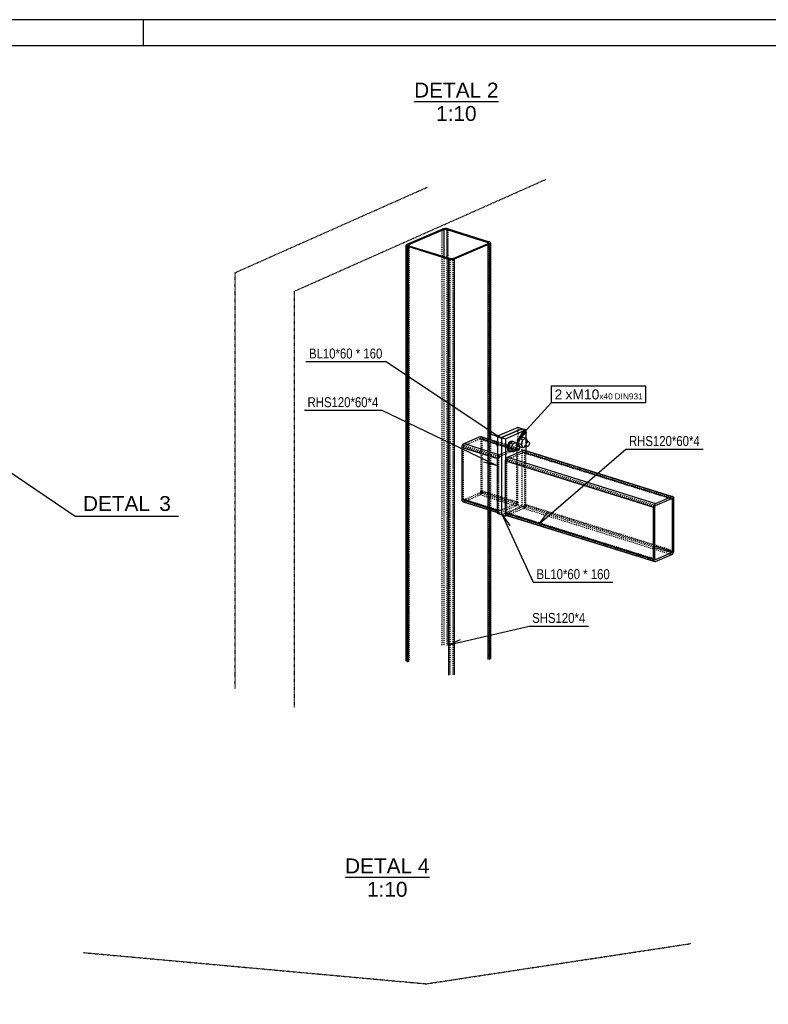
# Model space of a CAD drawing. Header units: millimetres. Extents: x 0 to 5940, y 0 to 2970.
# Tile 9 of 12: x 1502 to 2942, y 1076 to 2970. Entities that reach past the tile are written whole.
import ezdxf

# ---------------------------------------------------------------- set-up
doc = ezdxf.new("R2010")
doc.units = ezdxf.units.MM
doc.linetypes.add('DXK_LINE_DOT2', pattern=[3.9198, 1.9599, -1.9599])
doc.linetypes.add('DXK_LINE_DOT4', pattern=[0.9408, 0.4704, -0.4704])
doc.styles.add('Arial', font='ARIAL.TTF', dxfattribs={"height": 0.2})
doc.styles.add('Arial Narrow', font='ARIALN.TTF', dxfattribs={"height": 0.2})

# ---------------------------------------------------------------- blocks, each defined once
blk = doc.blocks.new('Unknown-2298634-1268')
at = {"color": 7, "linetype": 'Continuous'}
for p, q in [((5940, 2970), (0, 2970)), ((1740, 2920), (1740, 2970)), ((5890, 2920), (50, 2920))]:
    blk.add_line(p, q, dxfattribs=at)
blk = doc.blocks.new('Unknown-2298634-13 - 5210')
at = {"color": 96, "linetype": 'Continuous'}
blk.add_line((2128, 1320.4), (2290.2, 1320.4), dxfattribs=at)
at = {"color": 0, "linetype": 'Continuous'}
for points in [[(2290.2, 1327.9), (2290.2, 1357.9), (2128, 1357.9), (2128, 1327.9)], [(2248, 1282.9), (2248, 1312.9), (2170.2, 1312.9), (2170.2, 1282.9)]]:
    blk.add_wipeout(points, dxfattribs=at)
at = {"color": 7, "linetype": 'Continuous', "style": 'Arial'}
for s, p in [('DETAL 4', (2128, 1327.9)), ('1:10', (2170.2, 1282.9))]:
    blk.add_text(s, height=28.65, dxfattribs=at).set_placement(p)
blk = doc.blocks.new('Unknown-2298634-17 - 4090')
at = {"color": 96, "linetype": 'Continuous'}
blk.add_line((2260.9, 2812.8), (2423.1, 2812.8), dxfattribs=at)
at = {"color": 0, "linetype": 'Continuous'}
for points in [[(2423.1, 2820.3), (2423.1, 2850.3), (2260.9, 2850.3), (2260.9, 2820.3)], [(2380.9, 2775.3), (2380.9, 2805.3), (2303.1, 2805.3), (2303.1, 2775.3)]]:
    blk.add_wipeout(points, dxfattribs=at)
at = {"color": 7, "linetype": 'Continuous', "style": 'Arial'}
for s, p in [('DETAL 2', (2260.9, 2820.3)), ('1:10', (2303.1, 2775.3))]:
    blk.add_text(s, height=28.65, dxfattribs=at).set_placement(p)
blk = doc.blocks.new('Part-2298634-5274 - 5210')
at = {"color": 6, "linetype": 'DXK_LINE_DOT4'}
for p, q in [((1624.6, 1175.5), (2284.3, 1115.5)), ((2284.3, 1115.5), (2793.6, 1192.9)), ((2284.3, 857.3), (2793.6, 934.7)), ((1624.6, 917.3), (2284.3, 857.3))]:
    blk.add_line(p, q, dxfattribs=at)
blk = doc.blocks.new('Part-2298634-4102 - 4090')
at = {"linetype": 'Continuous'}
h = blk.add_hatch(dxfattribs=at)
h.set_pattern_fill('', color=8, angle=90, style=0, pattern_type=0)
h.set_pattern_definition([(135, (2323.44, 2568.115), (-35.3046, 4e-15), [49.928, 0]), (135, (2323.44, 2585.768), (-35.3046, 4e-15), [24.965, -24.9635]), (135, (2300.06, 2609.384), (-35.3046, 4e-15), [7.331, -42.597])])
h.paths.add_polyline_path([(2326.2, 2567.6), (2323.4, 2568.1), (2320.3, 2568.2), (2317.3, 2567.9), (2314.9, 2567.2), (2247.4, 2538.2), (2245.9, 2537.2), (2245.5, 2536.1), (2246.4, 2535), (2248.3, 2534.1), (2327.5, 2509.4), (2330.2, 2508.8), (2333.3, 2508.7), (2336.3, 2509), (2338.7, 2509.7), (2406.2, 2538.7), (2407.7, 2539.7), (2408.1, 2540.8), (2407.2, 2541.9), (2405.3, 2542.8)])
h.paths.add_polyline_path([(2403.7, 2541.3), (2404.1, 2540.7), (2403.9, 2540.1), (2403.2, 2539.6), (2335.7, 2510.6), (2334.5, 2510.3), (2333, 2510.1), (2331.4, 2510.2), (2330, 2510.5), (2250.9, 2535.2), (2249.9, 2535.7), (2249.5, 2536.2), (2249.7, 2536.8), (2250.5, 2537.3), (2317.9, 2566.3), (2319.2, 2566.6), (2320.7, 2566.8), (2322.2, 2566.7), (2323.6, 2566.4), (2402.7, 2541.7)])
at = {"color": 6, "linetype": 'Continuous'}
for p, q in [((2247.4, 2538.2), (2314.9, 2567.2)), ((2250.5, 2537.3), (2317.9, 2566.3)), ((2317.3, 2567.9), (2314.9, 2567.2)), ((2320.3, 2568.2), (2317.3, 2567.9)), ((2317.9, 2566.3), (2319.2, 2566.6)), ((2319.2, 2566.6), (2320.7, 2566.8)), ((2323.4, 2568.1), (2320.3, 2568.2)), ((2320.7, 2566.8), (2322.2, 2566.7)), ((2322.2, 2566.7), (2323.6, 2566.4)), ((2326.2, 2567.6), (2323.4, 2568.1)), ((2323.6, 2566.4), (2402.7, 2541.7)), ((2326.2, 2567.6), (2405.3, 2542.8)), ((2247.4, 2538.2), (2245.9, 2537.2)), ((2335.7, 2510.6), (2403.2, 2539.6)), ((2338.7, 2509.7), (2406.2, 2538.7)), ((2402.7, 2541.7), (2403.7, 2541.3)), ((2403.9, 2540.1), (2403.2, 2539.6)), ((2403.7, 2541.3), (2404.1, 2540.7)), ((2404.1, 2540.7), (2403.9, 2540.1)), ((2407.2, 2541.9), (2405.3, 2542.8)), ((2406.2, 2538.7), (2407.7, 2539.7)), ((2408.1, 2540.8), (2407.2, 2541.9)), ((2407.7, 2539.7), (2408.1, 2540.8)), ((2245.9, 2537.2), (2245.5, 2536.1)), ((2245.5, 2536.1), (2246.4, 2535)), ((2246.4, 2535), (2248.3, 2534.1)), ((2248.3, 2534.1), (2327.5, 2509.4)), ((2249.5, 2536.2), (2249.7, 2536.8)), ((2249.9, 2535.7), (2249.5, 2536.2)), ((2249.7, 2536.8), (2250.5, 2537.3)), ((2250.9, 2535.2), (2249.9, 2535.7)), ((2250.9, 2535.2), (2330, 2510.5)), ((2327.5, 2509.4), (2330.2, 2508.8)), ((2331.4, 2510.2), (2330, 2510.5)), ((2330.2, 2508.8), (2333.3, 2508.7)), ((2333, 2510.1), (2331.4, 2510.2)), ((2334.5, 2510.3), (2333, 2510.1)), ((2333.3, 2508.7), (2336.3, 2509)), ((2335.7, 2510.6), (2334.5, 2510.3)), ((2336.3, 2509), (2338.7, 2509.7))]:
    blk.add_line(p, q, dxfattribs=at)
at = {"color": 8, "linetype": 'DXK_LINE_DOT2'}
for p, q in [((2314.9, 1767.1), (2314.9, 2567.2)), ((2326.2, 1767.4), (2326.2, 2567.6)), ((2247.4, 1738.1), (2247.4, 2538.2)), ((2402.7, 2539.5), (2402.7, 1741.6)), ((2403.2, 1739.5), (2403.2, 2539.6)), ((2404.1, 2540.7), (2404.1, 1740.6)), ((2405.3, 1742.7), (2405.3, 2542.8)), ((2249.5, 1736), (2249.5, 2536.2)), ((2250.5, 2535.4), (2250.5, 1737.1)), ((2250.9, 1735), (2250.9, 2535.2)), ((2317.9, 2514.3), (2317.9, 1766.1)), ((2323.6, 2512.5), (2323.6, 1766.3)), ((2330, 1710.3), (2330, 2510.5)), ((2335.7, 1710.5), (2335.7, 2510.6)), ((2406.2, 2163), (2406.2, 2026.9)), ((2408.1, 2162.4), (2408.1, 2026.3))]:
    blk.add_line(p, q, dxfattribs=at)
at = {"color": 5, "linetype": 'Continuous'}
for p, q in [((2317.9, 2566.3), (2317.9, 2514.3)), ((2323.6, 2566.4), (2323.6, 2512.5)), ((2402.7, 2541.7), (2402.7, 2539.5)), ((2406.2, 2538.7), (2406.2, 2163)), ((2408.1, 2540.8), (2408.1, 2162.4)), ((2245.5, 1735.9), (2245.5, 2536.1)), ((2248.3, 1733.9), (2248.3, 2534.1)), ((2250.5, 2537.3), (2250.5, 2535.4)), ((2327.5, 1709.2), (2327.5, 2509.4)), ((2338.7, 1709.5), (2338.7, 2509.7)), ((2406.2, 2026.9), (2406.2, 1738.5)), ((2408.1, 2026.3), (2408.1, 1740.7))]:
    blk.add_line(p, q, dxfattribs=at)
blk = doc.blocks.new('Part-2298634-4107 - 4090')
at = {"color": 5, "linetype": 'Continuous'}
for p, q in [((2356.9, 2154.6), (2388, 2168)), ((2388, 2168), (2389.5, 2168.2)), ((2388, 2168), (2421.5, 2157.6)), ((2389.5, 2168.2), (2421.5, 2158.2)), ((2353, 2147.4), (2353.3, 2149.6)), ((2353, 2046.9), (2353, 2147.4)), ((2353, 2147.4), (2421.5, 2126)), ((2353.3, 2149.6), (2354.1, 2151.8)), ((2354.1, 2151.8), (2355.4, 2153.6)), ((2355.4, 2153.6), (2356.9, 2154.6)), ((2356.9, 2154.6), (2421.5, 2134.5)), ((2421.5, 2025.5), (2421.5, 2126)), ((2353, 2046.9), (2421.5, 2025.5)), ((2353.3, 2044.9), (2353, 2046.9)), ((2354.1, 2043.4), (2353.3, 2044.9)), ((2355.4, 2042.8), (2354.1, 2043.4)), ((2355.4, 2042.8), (2421.5, 2022.1))]:
    blk.add_line(p, q, dxfattribs=at)
at = {"color": 8, "linetype": 'DXK_LINE_DOT2'}
for p, q in [((2356.9, 2150.9), (2388, 2164.3)), ((2388.5, 2164.4), (2388, 2164.3)), ((2388, 2164.3), (2456.5, 2142.9)), ((2388.5, 2164.4), (2457, 2143)), ((2389, 2164.2), (2388.5, 2164.4)), ((2389.2, 2163.7), (2389, 2164.2)), ((2389.3, 2163), (2389.2, 2163.7)), ((2389.3, 2163), (2389.3, 2062.5)), ((2389.3, 2163), (2457.8, 2141.6)), ((2389.5, 2168.2), (2390.8, 2167.6)), ((2390.8, 2167.6), (2391.6, 2166.1)), ((2391.6, 2166.1), (2391.9, 2164.1)), ((2391.9, 2063.6), (2391.9, 2164.1)), ((2391.9, 2164.1), (2460.4, 2142.7)), ((2355.7, 2149.3), (2355.6, 2148.5)), ((2355.6, 2048), (2355.6, 2148.5)), ((2355.6, 2148.5), (2424.1, 2127.1)), ((2356, 2150), (2355.7, 2149.3)), ((2356.4, 2150.6), (2356, 2150)), ((2356.9, 2150.9), (2356.4, 2150.6)), ((2356.9, 2150.9), (2425.4, 2129.5)), ((2421.5, 2158.2), (2458, 2146.8)), ((2421.5, 2157.6), (2456.5, 2146.6)), ((2456.5, 2146.6), (2425.4, 2133.2)), ((2456.5, 2142.9), (2425.4, 2129.5)), ((2458, 2146.8), (2456.5, 2146.6)), ((2456.5, 2142.9), (2457, 2143)), ((2457, 2143), (2457.4, 2142.8)), ((2457.4, 2142.8), (2457.7, 2142.3)), ((2457.7, 2142.3), (2457.8, 2141.6)), ((2457.8, 2141.6), (2457.8, 2041.1)), ((2459.3, 2146.2), (2458, 2146.8)), ((2460.1, 2144.7), (2459.3, 2146.2)), ((2460.4, 2142.7), (2460.1, 2144.7)), ((2460.4, 2042.2), (2460.4, 2142.7)), ((2421.5, 2134.5), (2425.4, 2133.2)), ((2421.8, 2128.2), (2421.5, 2126)), ((2422.6, 2130.4), (2421.8, 2128.2)), ((2423.9, 2132.2), (2422.6, 2130.4)), ((2425.4, 2133.2), (2423.9, 2132.2)), ((2424.1, 2127.1), (2424.2, 2127.8)), ((2424.1, 2026.6), (2424.1, 2127.1)), ((2424.2, 2127.8), (2424.5, 2128.6)), ((2424.5, 2128.6), (2424.9, 2129.2)), ((2424.9, 2129.2), (2425.4, 2129.5)), ((2355.6, 2048), (2424.1, 2026.6)), ((2355.6, 2048), (2355.7, 2047.3)), ((2355.7, 2047.3), (2356, 2046.9)), ((2356, 2046.9), (2356.4, 2046.6)), ((2356.4, 2046.6), (2356.9, 2046.7)), ((2356.4, 2046.6), (2424.9, 2025.2)), ((2356.9, 2046.7), (2388, 2060.1)), ((2356.9, 2043), (2388, 2056.4)), ((2356.9, 2046.7), (2425.4, 2025.3)), ((2388, 2060.1), (2388.5, 2060.4)), ((2388, 2060.1), (2456.5, 2038.7)), ((2389.5, 2057.4), (2388, 2056.4)), ((2388, 2056.4), (2456.5, 2035)), ((2388.5, 2060.4), (2389, 2061)), ((2389, 2061), (2389.2, 2061.8)), ((2389.2, 2061.8), (2389.3, 2062.5)), ((2389.3, 2062.5), (2457.8, 2041.1)), ((2390.8, 2059.2), (2389.5, 2057.4)), ((2391.6, 2061.4), (2390.8, 2059.2)), ((2391.9, 2063.6), (2391.6, 2061.4)), ((2391.9, 2063.6), (2460.4, 2042.2)), ((2356.9, 2043), (2355.4, 2042.8)), ((2356.9, 2043), (2425.4, 2021.6)), ((2424.2, 2025.9), (2424.1, 2026.6)), ((2456.5, 2038.7), (2425.4, 2025.3)), ((2425.4, 2021.6), (2456.5, 2035)), ((2457, 2039), (2456.5, 2038.7)), ((2456.5, 2035), (2458, 2036)), ((2457.4, 2039.6), (2457, 2039)), ((2457.7, 2040.4), (2457.4, 2039.6)), ((2457.8, 2041.1), (2457.7, 2040.4)), ((2458, 2036), (2459.3, 2037.8)), ((2459.3, 2037.8), (2460.1, 2040)), ((2460.1, 2040), (2460.4, 2042.2)), ((2421.5, 2025.5), (2421.8, 2023.5)), ((2421.5, 2022.1), (2423.9, 2021.4)), ((2421.8, 2023.5), (2422.6, 2022)), ((2422.6, 2022), (2423.9, 2021.4)), ((2423.9, 2021.4), (2425.4, 2021.6)), ((2424.5, 2025.5), (2424.2, 2025.9)), ((2424.9, 2025.2), (2424.5, 2025.5)), ((2425.4, 2025.3), (2424.9, 2025.2))]:
    blk.add_line(p, q, dxfattribs=at)
blk = doc.blocks.new('Part-2298634-4112 - 4090')
at = {"linetype": 'Continuous'}
h = blk.add_hatch(dxfattribs=at)
h.set_pattern_fill('', color=8, angle=162.6488, style=0, pattern_type=0)
h.set_pattern_definition([(207.65, (2760.348, 2050.92), (-12.0084, -38.4335), [56.9445, 0]), (207.65, (2741.132, 2056.925), (-12.0084, -38.4335), [28.473, -28.4715]), (207.65, (2707.47, 2039.507), (-12.0084, -38.4335), [8.3614, -48.583])])
h.paths.add_polyline_path([(2760.6, 2048.9), (2760.3, 2050.9), (2759.5, 2052.4), (2758.2, 2053), (2756.8, 2052.8), (2725.6, 2039.4), (2724.1, 2038.4), (2722.9, 2036.6), (2722, 2034.4), (2721.7, 2032.2), (2721.7, 1931.7), (2722, 1929.7), (2722.9, 1928.2), (2724.1, 1927.6), (2725.6, 1927.8), (2756.8, 1941.2), (2758.2, 1942.2), (2759.5, 1944), (2760.3, 1946.2), (2760.6, 1948.4)])
h.paths.add_polyline_path([(2758, 1947.3), (2758, 1946.6), (2757.7, 1945.8), (2757.2, 1945.2), (2756.8, 1944.9), (2725.6, 1931.5), (2725.1, 1931.4), (2724.7, 1931.7), (2724.4, 1932.1), (2724.3, 1932.8), (2724.3, 2033.3), (2724.4, 2034), (2724.7, 2034.8), (2725.1, 2035.4), (2725.6, 2035.7), (2756.8, 2049.1), (2757.2, 2049.2), (2757.7, 2048.9), (2758, 2048.5), (2758, 2047.8)])
at = {"color": 5, "linetype": 'Continuous'}
for p, q in [((2440.6, 2128.5), (2471.8, 2141.9)), ((2471.8, 2141.9), (2473.2, 2142.1)), ((2471.8, 2141.9), (2756.8, 2052.8)), ((2473.2, 2142.1), (2758.2, 2053)), ((2436.7, 2121.2), (2437, 2123.5)), ((2437, 2123.5), (2437.9, 2125.7)), ((2437.9, 2125.7), (2439.1, 2127.4)), ((2439.1, 2127.4), (2440.6, 2128.5)), ((2440.6, 2128.5), (2725.6, 2039.4)), ((2436.7, 2020.7), (2436.7, 2121.2)), ((2436.7, 2121.2), (2721.7, 2032.2)), ((2755.5, 2048.6), (2758, 2047.8)), ((2436.7, 2020.7), (2721.7, 1931.7)), ((2437, 2018.7), (2436.7, 2020.7)), ((2437.9, 2017.3), (2437, 2018.7)), ((2439.1, 2016.6), (2437.9, 2017.3)), ((2439.1, 2016.6), (2724.1, 1927.6)), ((2724.3, 1957.9), (2758, 1947.3)), ((2724.3, 1955), (2756.8, 1944.9)), ((2724.6, 1931.8), (2725.6, 1931.5))]:
    blk.add_line(p, q, dxfattribs=at)
at = {"color": 8, "linetype": 'DXK_LINE_DOT2'}
for p, q in [((2473.2, 2142.1), (2474.5, 2141.4)), ((2474.5, 2141.4), (2475.3, 2140)), ((2439.4, 2123.1), (2439.3, 2122.3)), ((2439.3, 2122.3), (2724.3, 2033.3)), ((2439.3, 2021.9), (2439.3, 2122.3)), ((2439.7, 2123.8), (2439.4, 2123.1)), ((2440.1, 2124.4), (2439.7, 2123.8)), ((2440.6, 2124.8), (2440.1, 2124.4)), ((2440.6, 2124.8), (2471.8, 2138.1)), ((2440.6, 2124.8), (2725.6, 2035.7)), ((2472.2, 2138.2), (2471.8, 2138.1)), ((2471.8, 2138.1), (2756.8, 2049.1)), ((2472.2, 2138.2), (2757.2, 2049.2)), ((2472.7, 2138), (2472.2, 2138.2)), ((2473, 2137.5), (2472.7, 2138)), ((2473, 2136.8), (2473, 2137.5)), ((2473, 2136.8), (2755.5, 2048.6)), ((2473, 2136.8), (2473, 2036.4)), ((2475.3, 2140), (2475.6, 2138)), ((2475.6, 2037.5), (2475.6, 2138)), ((2475.6, 2138), (2760.6, 2048.9)), ((2440.6, 2020.6), (2471.8, 2033.9)), ((2440.6, 2016.8), (2471.8, 2030.2)), ((2471.8, 2033.9), (2472.2, 2034.3)), ((2471.8, 2033.9), (2724.3, 1955)), ((2473.2, 2031.3), (2471.8, 2030.2)), ((2471.8, 2030.2), (2756.8, 1941.2)), ((2472.2, 2034.3), (2472.7, 2034.9)), ((2472.7, 2034.9), (2473, 2035.6)), ((2473, 2036.4), (2724.3, 1957.9)), ((2473, 2035.6), (2473, 2036.4)), ((2474.5, 2033), (2473.2, 2031.3)), ((2475.3, 2035.2), (2474.5, 2033)), ((2475.6, 2037.5), (2475.3, 2035.2)), ((2475.6, 2037.5), (2760.6, 1948.4)), ((2440.6, 2016.8), (2439.1, 2016.6)), ((2439.3, 2021.9), (2724.3, 1932.8)), ((2439.3, 2021.9), (2439.4, 2021.2)), ((2439.4, 2021.2), (2439.7, 2020.7)), ((2439.7, 2020.7), (2440.1, 2020.5)), ((2440.1, 2020.5), (2440.6, 2020.6)), ((2440.1, 2020.5), (2725.1, 1931.4)), ((2440.6, 2020.6), (2724.6, 1931.8)), ((2440.6, 2016.8), (2725.6, 1927.8))]:
    blk.add_line(p, q, dxfattribs=at)
at = {"color": 6, "linetype": 'Continuous'}
for p, q in [((2725.6, 2039.4), (2756.8, 2052.8)), ((2725.6, 2035.7), (2756.8, 2049.1)), ((2758.2, 2053), (2756.8, 2052.8)), ((2756.8, 2049.1), (2757.2, 2049.2)), ((2757.2, 2049.2), (2757.7, 2048.9)), ((2757.7, 2048.9), (2758, 2048.5)), ((2758, 2048.5), (2758, 2047.8)), ((2758, 1947.3), (2758, 2047.8)), ((2759.5, 2052.4), (2758.2, 2053)), ((2760.3, 2050.9), (2759.5, 2052.4)), ((2760.6, 2048.9), (2760.3, 2050.9)), ((2760.6, 1948.4), (2760.6, 2048.9)), ((2722, 2034.4), (2721.7, 2032.2)), ((2721.7, 1931.7), (2721.7, 2032.2)), ((2722.9, 2036.6), (2722, 2034.4)), ((2724.1, 2038.4), (2722.9, 2036.6)), ((2725.6, 2039.4), (2724.1, 2038.4)), ((2724.3, 2033.3), (2724.4, 2034)), ((2724.3, 1932.8), (2724.3, 2033.3)), ((2724.4, 2034), (2724.7, 2034.8)), ((2724.7, 2034.8), (2725.1, 2035.4)), ((2725.1, 2035.4), (2725.6, 2035.7)), ((2724.4, 1932.1), (2724.3, 1932.8)), ((2724.7, 1931.7), (2724.4, 1932.1)), ((2725.6, 1931.5), (2756.8, 1944.9)), ((2725.6, 1927.8), (2756.8, 1941.2)), ((2757.2, 1945.2), (2756.8, 1944.9)), ((2756.8, 1941.2), (2758.2, 1942.2)), ((2757.7, 1945.8), (2757.2, 1945.2)), ((2758, 1946.6), (2757.7, 1945.8)), ((2758, 1947.3), (2758, 1946.6)), ((2758.2, 1942.2), (2759.5, 1944)), ((2759.5, 1944), (2760.3, 1946.2)), ((2760.3, 1946.2), (2760.6, 1948.4)), ((2721.7, 1931.7), (2722, 1929.7)), ((2722, 1929.7), (2722.9, 1928.2)), ((2722.9, 1928.2), (2724.1, 1927.6)), ((2724.1, 1927.6), (2725.6, 1927.8)), ((2725.1, 1931.4), (2724.7, 1931.7)), ((2725.6, 1931.5), (2725.1, 1931.4))]:
    blk.add_line(p, q, dxfattribs=at)
blk = doc.blocks.new('Part-2298634-4127 - 4090')
at = {"color": 5, "linetype": 'Continuous'}
for p, q in [((2460.4, 2185.5), (2421.5, 2168.8)), ((2429.1, 2166.4), (2468, 2183.1)), ((2468, 2183.1), (2460.4, 2185.5)), ((2421.5, 2168.8), (2429.1, 2166.4)), ((2421.5, 2168.8), (2421.5, 2019.9)), ((2429.1, 2166.4), (2429.1, 2017.5)), ((2429.1, 2017.5), (2421.5, 2019.9))]:
    blk.add_line(p, q, dxfattribs=at)
at = {"color": 8, "linetype": 'DXK_LINE_DOT2'}
for p, q in [((2460.4, 2185.5), (2460.4, 2142.7)), ((2468, 2183.1), (2468, 2034.3)), ((2468, 2034.3), (2429.1, 2017.5)), ((2456.5, 2035), (2460.4, 2036.6)), ((2460.4, 2042.2), (2460.4, 2036.6)), ((2460.4, 2036.6), (2468, 2034.3)), ((2421.5, 2019.9), (2425.4, 2021.6))]:
    blk.add_line(p, q, dxfattribs=at)
blk = doc.blocks.new('Part-2298634-4132 - 4090')
at = {"color": 5, "linetype": 'Continuous'}
for p, q in [((2468, 2183.1), (2429.1, 2166.4)), ((2436.7, 2164), (2475.6, 2180.8)), ((2475.6, 2180.8), (2468, 2183.1)), ((2475.6, 2180.8), (2475.6, 2141.3)), ((2429.1, 2166.4), (2436.7, 2164)), ((2429.1, 2166.4), (2429.1, 2017.5)), ((2436.7, 2164), (2436.7, 2015.2)), ((2436.7, 2015.2), (2429.1, 2017.5)), ((2436.7, 2015.2), (2439.7, 2016.4))]:
    blk.add_line(p, q, dxfattribs=at)
at = {"color": 8, "linetype": 'DXK_LINE_DOT2'}
for p, q in [((2475.6, 2141.3), (2475.6, 2138)), ((2468, 2034.3), (2475.6, 2031.9)), ((2471.8, 2030.2), (2475.6, 2031.9)), ((2475.6, 2037.5), (2475.6, 2031.9)), ((2439.7, 2016.4), (2440.6, 2016.8))]:
    blk.add_line(p, q, dxfattribs=at)
blk = doc.blocks.new('Bolt-2298634-4133 - 4090')
at = {"color": 7, "linetype": 'Continuous'}
for p, q in [((2419.2, 2153.9), (2421.5, 2160.6)), ((2460.3, 2160.2), (2459.4, 2155.2)), ((2462.7, 2164.6), (2460.3, 2160.2)), ((2460.9, 2154.7), (2461.8, 2159.7)), ((2464.3, 2164), (2461.1, 2154.8)), ((2461.8, 2159.7), (2464.2, 2164.2)), ((2465.9, 2167.3), (2462.7, 2164.6)), ((2464.2, 2164.2), (2467.4, 2166.8)), ((2470.6, 2166.8), (2464.3, 2164)), ((2470.3, 2162.1), (2464.3, 2164)), ((2469.2, 2167.4), (2465.9, 2167.3)), ((2467.2, 2152.9), (2470.3, 2162.1)), ((2467.4, 2166.8), (2470.7, 2166.9)), ((2469.2, 2167.4), (2470.7, 2166.9)), ((2476.7, 2164.9), (2470.3, 2162.1)), ((2470.6, 2166.8), (2476.7, 2164.9)), ((2470.7, 2166.9), (2471, 2166.7)), ((2475.1, 2160.3), (2481.2, 2158.4)), ((2479.6, 2158.9), (2476.7, 2164.9)), ((2421.5, 2153.2), (2419.2, 2153.9)), ((2421.5, 2149.3), (2419.2, 2153.9)), ((2440.8, 2151.8), (2440, 2146.8)), ((2440, 2146.8), (2440.8, 2142.5)), ((2443.2, 2156.3), (2440.8, 2151.8)), ((2440.8, 2142.5), (2443.2, 2140.1)), ((2441.5, 2146.3), (2442.4, 2151.4)), ((2442.4, 2142.1), (2441.5, 2146.3)), ((2444.8, 2155.7), (2441.6, 2146.4)), ((2447.7, 2144.5), (2441.6, 2146.4)), ((2441.6, 2146.4), (2444.8, 2139.8)), ((2442.4, 2151.4), (2444.7, 2155.8)), ((2444.7, 2139.7), (2442.4, 2142.1)), ((2446.4, 2158.9), (2443.2, 2156.3)), ((2444.7, 2155.8), (2448, 2158.4)), ((2451.2, 2158.4), (2444.8, 2155.7)), ((2450.9, 2153.8), (2444.8, 2155.7)), ((2449.7, 2159.1), (2446.4, 2158.9)), ((2447.7, 2144.5), (2450.9, 2153.8)), ((2450.9, 2137.9), (2447.7, 2144.5)), ((2448, 2158.4), (2451.2, 2158.6)), ((2449.7, 2159.1), (2451.2, 2158.6)), ((2457.2, 2156.5), (2450.9, 2153.8)), ((2457.2, 2140.7), (2450.9, 2137.9)), ((2451.2, 2158.6), (2451.5, 2158.3)), ((2451.2, 2158.4), (2457.2, 2156.5)), ((2452.4, 2142.5), (2458.5, 2140.6)), ((2455.7, 2151.9), (2461.8, 2150)), ((2456.9, 2143.9), (2457.3, 2146.4)), ((2457.3, 2141.8), (2456.9, 2143.9)), ((2460.1, 2150.6), (2457.2, 2156.5)), ((2457.2, 2140.7), (2457.3, 2141)), ((2457.3, 2146.4), (2458.5, 2148.7)), ((2458.5, 2140.6), (2457.3, 2141.8)), ((2458.5, 2148.7), (2460.1, 2150)), ((2460.1, 2140.7), (2458.5, 2140.6)), ((2459.4, 2155.2), (2460.3, 2150.9)), ((2460.1, 2150), (2461.8, 2150)), ((2461.8, 2142), (2460.1, 2140.7)), ((2460.3, 2150.9), (2460.9, 2150.3)), ((2461.8, 2150.4), (2460.9, 2154.7)), ((2467.2, 2152.9), (2461.1, 2154.8)), ((2461.1, 2154.8), (2464.3, 2148.2)), ((2464.2, 2148), (2461.8, 2150.4)), ((2461.8, 2150), (2463, 2148.9)), ((2463, 2144.2), (2461.8, 2142)), ((2463, 2148.9), (2463.4, 2146.7)), ((2463, 2148.4), (2464.2, 2148)), ((2463.4, 2146.7), (2463, 2144.2)), ((2464.7, 2148.1), (2464.2, 2148)), ((2470.3, 2146.3), (2464.3, 2148.2)), ((2470.3, 2146.3), (2467.2, 2152.9)), ((2476.7, 2149), (2470.3, 2146.3)), ((2471.9, 2150.9), (2478, 2149)), ((2476.4, 2152.3), (2476.8, 2154.8)), ((2476.8, 2150.2), (2476.4, 2152.3)), ((2476.7, 2149), (2476.8, 2149.3)), ((2476.8, 2154.8), (2478, 2157)), ((2478, 2149), (2476.8, 2150.2)), ((2478, 2157), (2479.6, 2158.3)), ((2479.6, 2149), (2478, 2149)), ((2479.6, 2158.3), (2481.2, 2158.4)), ((2481.2, 2150.4), (2479.6, 2149)), ((2481.2, 2158.4), (2482.4, 2157.2)), ((2482.4, 2152.6), (2481.2, 2150.4)), ((2482.4, 2157.2), (2482.9, 2155.1)), ((2482.9, 2155.1), (2482.4, 2152.6)), ((2443.2, 2140.1), (2444.7, 2139.7)), ((2445.3, 2139.7), (2444.7, 2139.7)), ((2450.9, 2137.9), (2444.8, 2139.8))]:
    blk.add_line(p, q, dxfattribs=at)
blk = doc.blocks.new('Part-2298634-4136 - 4090')
at = {"color": 6, "linetype": 'DXK_LINE_DOT4'}
for p, q in [((2030.9, 2447.9), (2514.4, 2662.9)), ((1916.7, 2483.6), (2286.4, 2647.9)), ((1916.7, 1683.4), (1916.7, 2483.6)), ((2030.9, 1647.7), (2030.9, 2447.9))]:
    blk.add_line(p, q, dxfattribs=at)
blk = doc.blocks.new('DetailMark-2298634-3464 - 1292')
at = {"color": 6, "linetype": 'Continuous'}
for p, q in [((1442.6, 2127), (1608.6, 2015)), ((1608.6, 2015), (1807.7, 2015))]:
    blk.add_line(p, q, dxfattribs=at)
blk.add_circle((1381.3, 2168.4), 74, dxfattribs=at)
at = {"color": 0, "linetype": 'Continuous'}
for points in [[(1752.5, 2025), (1752.5, 2055), (1623.6, 2055), (1623.6, 2025)], [(1792.7, 2025), (1792.7, 2055), (1770.5, 2055), (1770.5, 2025)]]:
    blk.add_wipeout(points, dxfattribs=at)
at = {"color": 6, "linetype": 'Continuous', "style": 'Arial'}
for s, height, p in [('DETAL', 28.65, (1623.6, 2025)), ('3', 28.7, (1770.5, 2025))]:
    blk.add_text(s, height=height, dxfattribs=at).set_placement(p)
blk = doc.blocks.new('Mark-2298634-4176 - 4090')
at = {"color": 7, "linetype": 'Continuous'}
blk.add_line((2430.1, 2017.6), (2445.2, 1997), dxfattribs=at)
at = {"color": 0}
blk.add_wipeout([(2580.2, 1893.9), (2580.2, 1913.9), (2496.2, 1913.9), (2496.2, 1893.9)], dxfattribs=at)
blk.add_wipeout([(2580.2, 1893.9), (2580.2, 1913.9), (2496.2, 1913.9), (2496.2, 1893.9)], dxfattribs=at)
at = {"color": 7, "linetype": 'Continuous'}
blk.add_line((2430.1, 2017.6), (2490.2, 1887.9), dxfattribs=at)
at = {"color": 0}
blk.add_wipeout([(2594.8, 1893.9), (2594.8, 1913.9), (2586.2, 1913.9), (2586.2, 1893.9)], dxfattribs=at)
blk.add_wipeout([(2594.8, 1893.9), (2594.8, 1913.9), (2586.2, 1913.9), (2586.2, 1893.9)], dxfattribs=at)
blk.add_wipeout([(2637.3, 1893.9), (2637.3, 1913.9), (2600.8, 1913.9), (2600.8, 1893.9)], dxfattribs=at)
blk.add_wipeout([(2637.3, 1893.9), (2637.3, 1913.9), (2600.8, 1913.9), (2600.8, 1893.9)], dxfattribs=at)
at = {"color": 7, "linetype": 'Continuous'}
blk.add_line((2490.2, 1887.9), (2643.3, 1887.9), dxfattribs=at)
at = {"color": 7, "style": 'Arial Narrow'}
for s, height, p in [('BL10*60', 19.09, (2496.2, 1893.9)), ('*', 19.1, (2586.2, 1893.9)), ('160', 19.09, (2600.8, 1893.9))]:
    blk.add_text(s, height=height, dxfattribs=at).set_placement(p)
blk = doc.blocks.new('Mark-2298634-4164 - 4090')
at = {"color": 7, "linetype": 'Continuous'}
blk.add_line((2327, 1767.2), (2350.2, 1777.8), dxfattribs=at)
at = {"color": 0}
blk.add_wipeout([(2590.3, 1809.7), (2590.3, 1829.7), (2488, 1829.7), (2488, 1809.7)], dxfattribs=at)
blk.add_wipeout([(2590.3, 1809.7), (2590.3, 1829.7), (2488, 1829.7), (2488, 1809.7)], dxfattribs=at)
at = {"color": 7, "linetype": 'Continuous'}
for p, q in [((2327, 1767.2), (2482, 1803.7)), ((2482, 1803.7), (2596.3, 1803.7))]:
    blk.add_line(p, q, dxfattribs=at)
at = {"color": 7, "style": 'Arial Narrow'}
blk.add_text('SHS120*4', height=19.09, dxfattribs=at).set_placement((2488, 1809.7))
blk = doc.blocks.new('Mark-2298634-4167 - 4090')
at = {"color": 7, "linetype": 'Continuous'}
blk.add_line((2419.4, 2112.6), (2394.7, 2118.9), dxfattribs=at)
at = {"color": 0}
blk.add_wipeout([(2192.2, 2224.7), (2192.2, 2244.7), (2055.8, 2244.7), (2055.8, 2224.7)], dxfattribs=at)
blk.add_wipeout([(2192.2, 2224.7), (2192.2, 2244.7), (2055.8, 2244.7), (2055.8, 2224.7)], dxfattribs=at)
at = {"color": 7, "linetype": 'Continuous'}
for p in [(2049.8, 2218.7), (2419.4, 2112.6)]:
    blk.add_line(p, (2198.2, 2218.7), dxfattribs=at)
at = {"color": 7, "style": 'Arial Narrow'}
blk.add_text('RHS120*60*4', height=19.089, dxfattribs=at).set_placement((2055.8, 2224.7))
blk = doc.blocks.new('Mark-2298634-4170 - 4090')
at = {"color": 7, "linetype": 'Continuous'}
blk.add_line((2502.1, 2001.1), (2517.8, 2021.2), dxfattribs=at)
at = {"color": 0}
blk.add_wipeout([(2810.8, 2150.1), (2810.8, 2170.1), (2674.3, 2170.1), (2674.3, 2150.1)], dxfattribs=at)
blk.add_wipeout([(2810.8, 2150.1), (2810.8, 2170.1), (2674.3, 2170.1), (2674.3, 2150.1)], dxfattribs=at)
at = {"color": 7, "linetype": 'Continuous'}
for p, q in [((2502.1, 2001.1), (2668.3, 2144.1)), ((2668.3, 2144.1), (2816.8, 2144.1))]:
    blk.add_line(p, q, dxfattribs=at)
at = {"color": 7, "style": 'Arial Narrow'}
blk.add_text('RHS120*60*4', height=19.089, dxfattribs=at).set_placement((2674.3, 2150.1))
blk = doc.blocks.new('Mark-2298634-4173 - 4090')
at = {"color": 7, "linetype": 'Continuous'}
blk.add_line((2427.5, 2164.8), (2403.9, 2174.5), dxfattribs=at)
at = {"color": 0}
blk.add_wipeout([(2142.7, 2318.3), (2142.7, 2338.3), (2058.6, 2338.3), (2058.6, 2318.3)], dxfattribs=at)
blk.add_wipeout([(2142.7, 2318.3), (2142.7, 2338.3), (2058.6, 2338.3), (2058.6, 2318.3)], dxfattribs=at)
blk.add_wipeout([(2157.2, 2318.3), (2157.2, 2338.3), (2148.7, 2338.3), (2148.7, 2318.3)], dxfattribs=at)
blk.add_wipeout([(2157.2, 2318.3), (2157.2, 2338.3), (2148.7, 2338.3), (2148.7, 2318.3)], dxfattribs=at)
blk.add_wipeout([(2199.8, 2318.3), (2199.8, 2338.3), (2163.2, 2338.3), (2163.2, 2318.3)], dxfattribs=at)
blk.add_wipeout([(2199.8, 2318.3), (2199.8, 2338.3), (2163.2, 2338.3), (2163.2, 2318.3)], dxfattribs=at)
at = {"color": 7, "linetype": 'Continuous'}
for p in [(2052.6, 2312.3), (2427.5, 2164.8)]:
    blk.add_line(p, (2205.8, 2312.3), dxfattribs=at)
at = {"color": 7, "style": 'Arial Narrow'}
for s, height, p in [('BL10*60', 19.09, (2058.6, 2318.3)), ('*', 19.1, (2148.7, 2318.3)), ('160', 19.09, (2163.2, 2318.3))]:
    blk.add_text(s, height=height, dxfattribs=at).set_placement(p)
blk = doc.blocks.new('Mark-2298634-4262 - 4090')
at = {"linetype": 'Continuous'}
blk.add_hatch(color=7, dxfattribs=at).paths.add_polyline_path([(2478.9, 2175.4), (2458.3, 2160.3), (2471.5, 2182.2)])
at = {"color": 0}
blk.add_wipeout([(2546.1, 2239.6), (2546.1, 2259.6), (2531.2, 2259.6), (2531.2, 2239.6)], dxfattribs=at)
blk.add_wipeout([(2546.1, 2239.6), (2546.1, 2259.6), (2531.2, 2259.6), (2531.2, 2239.6)], dxfattribs=at)
at = {"color": 7, "linetype": 'Continuous'}
for p, q in [((2525.2, 2233.6), (2525.2, 2265.6)), ((2458.3, 2160.3), (2525.2, 2233.6))]:
    blk.add_line(p, q, dxfattribs=at)
at = {"color": 0}
blk.add_wipeout([(2587.6, 2239.6), (2587.6, 2259.6), (2552.1, 2259.6), (2552.1, 2239.6)], dxfattribs=at)
blk.add_wipeout([(2587.6, 2239.6), (2587.6, 2259.6), (2552.1, 2259.6), (2552.1, 2239.6)], dxfattribs=at)
at = {"color": 96, "style": 'Arial'}
blk.add_text('2', height=19.1, dxfattribs=at).set_placement((2531.2, 2239.6))
at = {"color": 0}
blk.add_wipeout([(2617.3, 2239.6), (2617.3, 2259.6), (2587.6, 2259.6), (2587.6, 2239.6)], dxfattribs=at)
blk.add_wipeout([(2617.3, 2239.6), (2617.3, 2259.6), (2587.6, 2259.6), (2587.6, 2239.6)], dxfattribs=at)
at = {"color": 7, "linetype": 'Continuous'}
blk.add_line((2525.2, 2265.6), (2706.9, 2265.6), dxfattribs=at)
at = {"color": 96, "style": 'Arial'}
blk.add_text('xM', height=19.1, dxfattribs=at).set_placement((2552.1, 2239.6))
at = {"color": 0}
blk.add_wipeout([(2625.3, 2239.6), (2625.3, 2251.6), (2617.3, 2251.6), (2617.3, 2239.6)], dxfattribs=at)
blk.add_wipeout([(2625.3, 2239.6), (2625.3, 2251.6), (2617.3, 2251.6), (2617.3, 2239.6)], dxfattribs=at)
at = {"color": 96, "style": 'Arial'}
blk.add_text('10', height=19.1, dxfattribs=at).set_placement((2587.6, 2239.6))
at = {"color": 0}
blk.add_wipeout([(2643, 2239.6), (2643, 2251.6), (2625.3, 2251.6), (2625.3, 2239.6)], dxfattribs=at)
blk.add_wipeout([(2643, 2239.6), (2643, 2251.6), (2625.3, 2251.6), (2625.3, 2239.6)], dxfattribs=at)
at = {"color": 96, "style": 'Arial'}
blk.add_text('x', height=11.5, dxfattribs=at).set_placement((2617.3, 2239.6))
at = {"color": 0}
blk.add_wipeout([(2674.2, 2239.6), (2674.2, 2251.6), (2646.6, 2251.6), (2646.6, 2239.6)], dxfattribs=at)
blk.add_wipeout([(2674.2, 2239.6), (2674.2, 2251.6), (2646.6, 2251.6), (2646.6, 2239.6)], dxfattribs=at)
at = {"color": 96, "style": 'Arial'}
blk.add_text('40', height=11.46, dxfattribs=at).set_placement((2625.3, 2239.6))
at = {"color": 0}
blk.add_wipeout([(2700.9, 2239.6), (2700.9, 2251.6), (2674.2, 2251.6), (2674.2, 2239.6)], dxfattribs=at)
blk.add_wipeout([(2700.9, 2239.6), (2700.9, 2251.6), (2674.2, 2251.6), (2674.2, 2239.6)], dxfattribs=at)
at = {"color": 7, "linetype": 'Continuous'}
for p, q in [((2706.9, 2233.6), (2706.9, 2265.6)), ((2525.2, 2233.6), (2706.9, 2233.6))]:
    blk.add_line(p, q, dxfattribs=at)
at = {"color": 96, "style": 'Arial'}
for s, p in [('DIN', (2646.6, 2239.6)), ('931', (2674.2, 2239.6))]:
    blk.add_text(s, height=11.46, dxfattribs=at).set_placement(p)

msp = doc.modelspace()

# ---------------------------------------------------------------- block references
for name in ['Unknown-2298634-1268', 'Part-2298634-4136 - 4090', 'Part-2298634-4102 - 4090', 'Part-2298634-4127 - 4090', 'Part-2298634-4132 - 4090', 'Part-2298634-4107 - 4090', 'Bolt-2298634-4133 - 4090', 'Part-2298634-4112 - 4090', 'Part-2298634-5274 - 5210']:
    msp.add_blockref(name, (0, 0))

# ---------------------------------------------------------------- next in the draw order: block references
for name in ['Unknown-2298634-17 - 4090', 'DetailMark-2298634-3464 - 1292', 'Mark-2298634-4167 - 4090', 'Mark-2298634-4176 - 4090', 'Mark-2298634-4164 - 4090', 'Unknown-2298634-13 - 5210']:
    msp.add_blockref(name, (0, 0))

# ---------------------------------------------------------------- next in the draw order: block references
for name in ['Mark-2298634-4173 - 4090', 'Mark-2298634-4170 - 4090']:
    msp.add_blockref(name, (0, 0))

# ---------------------------------------------------------------- next in the draw order: block references
msp.add_blockref('Mark-2298634-4262 - 4090', (0, 0))

doc.saveas('drawing.dxf')
